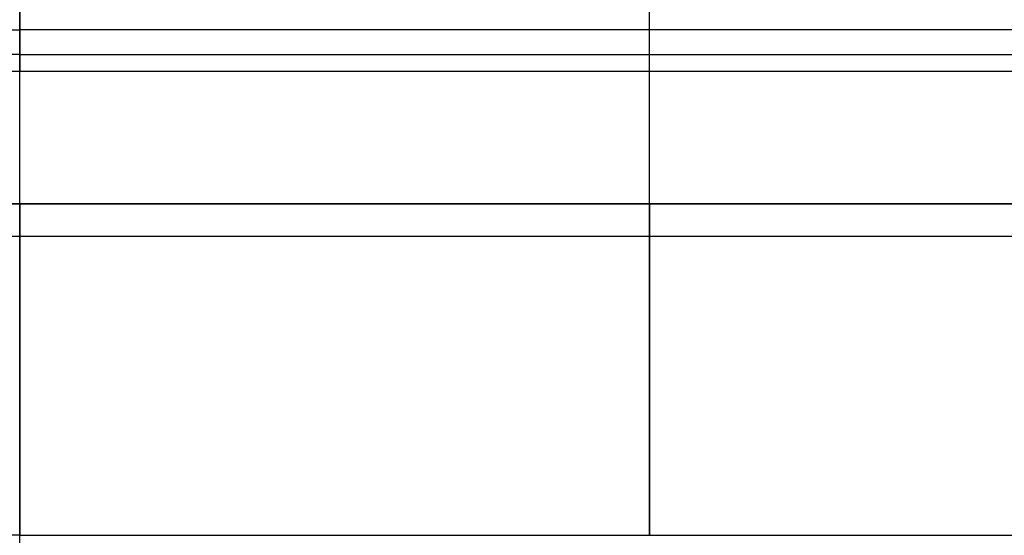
# Model space of a CAD drawing. Extents: x -43.8 to 43.8, y -20 to 37.2.
# Tile 8 of 12: x -25.3 to 4.4, y 2.5 to 18.1. Entities that reach past the tile are written whole.
import ezdxf

# ---------------------------------------------------------------- set-up
doc = ezdxf.new("R2010")
doc.units = 0
doc.layers.add('DEFAULT', color=7, linetype='CONTINUOUS')

msp = doc.modelspace()

# ---------------------------------------------------------------- linework, layer by layer
at = {"layer": 'DEFAULT'}
for p, q in [((-25.25, 19, 37.75), (-25.25, 16.5, 37.75)), ((-25.25, 16.5, 37.75), (-25.25, 19, 37.75)), ((-6.25, 16.5, 37.75), (-6.25, 19, 37.75)), ((-28.75, 17.75, 37.75), (-25.25, 17.75, 37.75)), ((12.75, 17.75, 37.75), (-25.25, 17.75, 37.75)), ((-25.25, 17.001, 5.453), (-28.75, 17.001, 5.453)), ((-25.25, 17.001, 5.453), (12.75, 17.001, 5.453)), ((-28.75, 16.5, 37.75), (-25.25, 16.5, 37.75)), ((-25.25, 16.5, 37.75), (12.75, 16.5, 37.75)), ((-25.25, 12.5, 44.172), (-28.75, 12.5, 44.172)), ((-28.75, 12.5, 41.75), (-25.25, 12.5, 41.75)), ((-28.75, 12.5, 42.961), (-25.25, 12.5, 42.961)), ((-25.25, 12.5, 41.75), (-25.25, 12.5, 44.172)), ((12.75, 12.5, 44.172), (-25.25, 12.5, 44.172)), ((-25.25, 12.5, 44.172), (-25.25, 12.5, 41.75)), ((-25.25, 12.5, 41.75), (12.75, 12.5, 41.75)), ((12.75, 12.5, 42.961), (-25.25, 12.5, 42.961)), ((-6.25, 12.5, 44.172), (-6.25, 12.5, 41.75)), ((-25.25, 11.517, 45.172), (-28.75, 11.517, 45.172)), ((12.75, 11.517, 45.172), (-25.25, 11.517, 45.172)), ((-25.25, 2.5, 45.25), (-28.75, 2.5, 45.25)), ((-25.25, -2.5, 45.25), (-25.25, 2.5, 45.25)), ((-25.25, 2.5, 45.25), (12.75, 2.5, 45.25)), ((-25.25, -2.5, 45.25), (-25.25, 2.5, 45.25))]:
    msp.add_line(p, q, dxfattribs=at)
at = {"layer": 'DEFAULT', "extrusion": (1, 0, 0)}
for centre, radius, start, end in [((16.8, 12.65, -6.25), 7.2, 271.6026, 290.7836), ((16.5, 41.75, -6.25), 4, 180, 270)]:
    msp.add_arc(centre, radius, start, end, dxfattribs=at)
at = {"layer": 'DEFAULT', "extrusion": (1, 5.17236e-16, -1.25776e-14)}
msp.add_arc((2.5, 523.75, -25.25), 518.5, 270, 271.60261, dxfattribs=at)
at = {"layer": 'DEFAULT', "extrusion": (1, 7.57931e-16, -1.55019e-14)}
msp.add_arc((2.5, 523.75, -25.25), 518.5, 270, 271.60261, dxfattribs=at)
at = {"layer": 'DEFAULT', "extrusion": (1, 8.88178e-16, 0)}
for centre, start, end in [((2.5, 523.75, -6.25), 270, 271.60261), ((2.5, -473.25, -6.25), 89.00354, 90)]:
    msp.add_arc(centre, 518.5, start, end, dxfattribs=at)
at = {"layer": 'DEFAULT', "extrusion": (1, 1.12628e-15, -5.40471e-16)}
msp.add_arc((16.5, 41.75, -25.25), 4, 180, 270, dxfattribs=at)
at = {"layer": 'DEFAULT', "extrusion": (1, 2.46331e-16, -1.26087e-15)}
msp.add_arc((16.5, 41.75, -25.25), 4, 180, 270, dxfattribs=at)
at = {"layer": 'DEFAULT', "extrusion": (1, 4.22542e-15, -1.21067e-15)}
msp.add_arc((11.5, 44.172, -25.25), 1, 0, 89.0035, dxfattribs=at)
at = {"layer": 'DEFAULT', "extrusion": (1, -6.96035e-16, -2.48268e-15)}
msp.add_arc((11.5, 44.172, -25.25), 1, 360, 89.0035, dxfattribs=at)
at = {"layer": 'DEFAULT', "extrusion": (1, 1.77636e-15, 0)}
msp.add_arc((11.5, 44.172, -6.25), 1, 360, 89.0035, dxfattribs=at)
at = {"layer": 'DEFAULT', "extrusion": (1, -9.53059e-16, -1.2168e-13)}
msp.add_arc((2.5, -473.25, -25.25), 518.5, 89.00354, 90, dxfattribs=at)
at = {"layer": 'DEFAULT', "extrusion": (1, 1.31844e-17, -2.86056e-14)}
msp.add_arc((2.5, -473.25, -25.25), 518.5, 89.00354, 90, dxfattribs=at)

doc.saveas('drawing.dxf')
